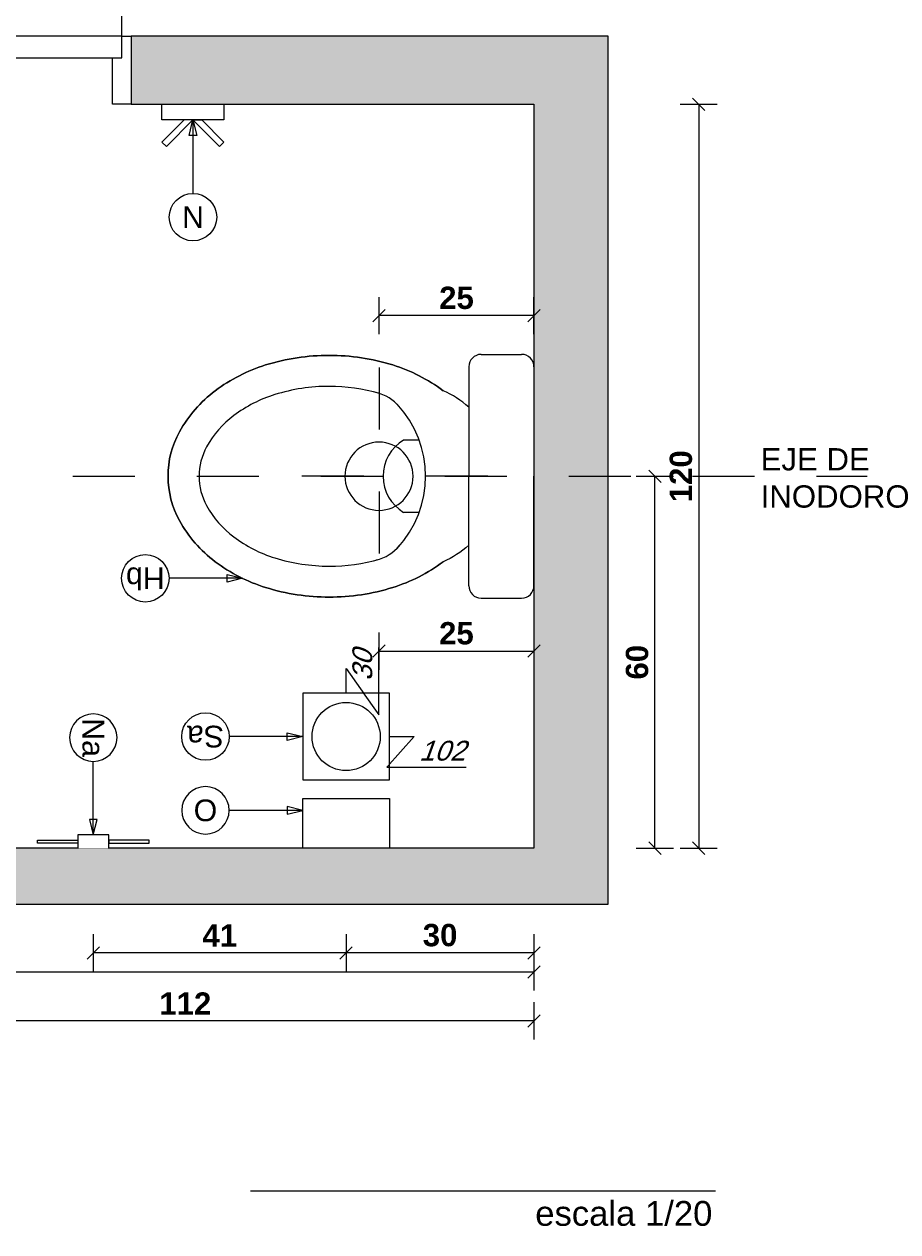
# Model space of a CAD drawing. Extents: x 1 to 126, y -14 to 17.
# Tile 82 of 131: x 58.83 to 60.24, y -0.65 to 1.3. Entities that reach past the tile are written whole.
import ezdxf
from ezdxf.enums import TextEntityAlignment as Align

# ---------------------------------------------------------------- set-up
doc = ezdxf.new("R2010")
doc.units = 0
doc.set_wipeout_variables(frame=1)
doc.header["$PDMODE"] = 3
doc.linetypes.add('DASHDOT', pattern=[1, 0.5, -0.25, 0, -0.25])
doc.linetypes.add('HIDDEN2', pattern=[0.1875, 0.125, -0.0625])
for name, color, linetype in [('A-ABER', 1, 'Continuous'), ('A-ABER-SERV', 9, 'Continuous'), ('A-ALBA-2', 2, 'Continuous'), ('A-ALBA-3', 3, 'Continuous'), ('A-ANNO-SIMB', 2, 'Continuous'), ('A-ANNO-SIMB @ 20', 2, 'Continuous'), ('A-ANNO-TEXT @ 20', 2, 'Continuous'), ('A-ANOT-COTA-ACUM', 1, 'Continuous'), ('A-ANOT-COTA-PARC', 1, 'Continuous'), ('A-ANOT-TTEC', 2, 'Continuous'), ('A-AP-PMS-100-07$0$A-EQPM-FIJO', 1, 'Continuous'), ('A-EQPM-FIJO', 1, 'Continuous'), ('A-EQPM-SANI', 1, 'Continuous'), ('A-MURO-HATC', 252, 'Continuous')]:
    doc.layers.add(name, color=color, linetype=linetype)
doc.layers.add('A-ALBA-4', color=2, linetype='Continuous', lineweight=25)
doc.styles.add('BIS-COTA', font='swissb.ttf')
doc.styles.add('BIS-COTA-ACUM', font='swissi.ttf', dxfattribs={"oblique": 20})
doc.styles.add('BIS-TXT', font='swiss.ttf')
doc.styles.add('E5-100', font='micross.ttf')
doc.dimstyles.new('BIS-COTA-ACUM', dxfattribs={"dimscale": 0.9, "dimtxt": 0.0016, "dimasz": 0.001, "dimexe": 0.0035, "dimexo": 0, "dimgap": 0.0005, "dimtad": 1, "dimdec": 1, "dimlfac": 100, "dimrnd": 1, "dimzin": 9, "dimdsep": 46, "dimtxsty": 'BIS-COTA-ACUM', "dimblk1": 'MARK1', "dimblk2": 'MARK2', "dimsah": 1, "dimcen": 0, "dimclrd": 1, "dimclre": 256, "dimclrt": 256, "dimaunit": 1, "dimadec": 0, "dimazin": 0, "dimtfac": 1, "dimtdec": 1, "dimtix": 1, "dimtmove": 2, "dimatfit": 3, "dimldrblk": 'MARK1', "dimfxl": 1, "dimtolj": 1, "dimarcsym": 1})
doc.dimstyles.new('BIS-COTA-NIVE', dxfattribs={"dimscale": 1.8, "dimtxt": 0.0018, "dimasz": 0.0015, "dimexe": 0, "dimexo": 0, "dimgap": 0.0027, "dimtad": 2, "dimtih": 1, "dimtoh": 1, "dimzin": 1, "dimdsep": 46, "dimtxsty": 'BIS-COTA', "dimblk1": 'MARK1', "dimblk2": 'MARK2', "dimsah": 1, "dimcen": 0.0015, "dimclrd": 1, "dimclre": 1, "dimaunit": 1, "dimadec": 0, "dimazin": 0, "dimtfac": 1, "dimtix": 1, "dimtofl": 0, "dimtmove": 2, "dimatfit": 3, "dimldrblk": 'MARK1', "dimfxl": 1, "dimtolj": 1, "dimarcsym": 0})
doc.dimstyles.new('BIS-COTA-PARC', dxfattribs={"dimscale": 0, "dimtxt": 0.0018, "dimasz": 0.001, "dimexe": 0.0015, "dimexo": 0, "dimgap": 0.0005, "dimtad": 1, "dimdec": 0, "dimlfac": 100, "dimzin": 9, "dimdsep": 46, "dimtxsty": 'BIS-COTA', "dimblk": 'OBLIQUE', "dimcen": 2.5, "dimclrd": 256, "dimclre": 251, "dimclrt": 2, "dimadec": 1, "dimazin": 2, "dimtfac": 1, "dimtdec": 0, "dimtix": 1, "dimtmove": 2, "dimatfit": 3, "dimldrblk": 'DOT', "dimfxl": 0.0015, "dimfxlon": 1, "dimtolj": 1, "dimtzin": 0, "dimarcsym": 0})

# ---------------------------------------------------------------- blocks, each defined once
blk = doc.blocks.new('1wc2')
blk.add_wipeout([(0.0014, -0.1073), (-0.11, -0.1073), (-0.114, -0.1119), (-0.1179, -0.1168), (-0.1216, -0.1217), (-0.125, -0.1268), (-0.1282, -0.1321), (-0.1312, -0.1375), (-0.134, -0.143), (-0.1365, -0.1486), (-0.1432, -0.1579), (-0.1495, -0.1675), (-0.1553, -0.1774), (-0.1608, -0.1875), (-0.1658, -0.1978), (-0.1703, -0.2084), (-0.1744, -0.2191), (-0.1781, -0.2299), (-0.1822, -0.2442), (-0.1857, -0.2587), (-0.1885, -0.2733), (-0.1907, -0.288), (-0.1923, -0.3028), (-0.1933, -0.3176), (-0.1936, -0.3325), (-0.1933, -0.3473), (-0.1923, -0.3622), (-0.1907, -0.3769), (-0.1885, -0.3916), (-0.1857, -0.4062), (-0.1822, -0.4207), (-0.1781, -0.435), (-0.1744, -0.4459), (-0.1703, -0.4566), (-0.1658, -0.4671), (-0.1608, -0.4774), (-0.1553, -0.4875), (-0.1495, -0.4974), (-0.1432, -0.507), (-0.1365, -0.5163), (-0.1304, -0.524), (-0.124, -0.5315), (-0.1172, -0.5386), (-0.1101, -0.5454), (-0.1026, -0.5519), (-0.0949, -0.558), (-0.0869, -0.5637), (-0.0787, -0.5691), (-0.0702, -0.574), (-0.0628, -0.5778), (-0.0552, -0.5812), (-0.0475, -0.5842), (-0.0396, -0.5867), (-0.0315, -0.5888), (-0.0234, -0.5904), (-0.0152, -0.5915), (-0.0069, -0.5922), (0.0014, -0.5925), (0.0097, -0.5922), (0.0179, -0.5915), (0.0262, -0.5904), (0.0343, -0.5888), (0.0423, -0.5867), (0.0502, -0.5842), (0.058, -0.5812), (0.0656, -0.5778), (0.0729, -0.574), (0.0814, -0.5691), (0.0897, -0.5637), (0.0977, -0.558), (0.1054, -0.5519), (0.1128, -0.5454), (0.1199, -0.5386), (0.1267, -0.5315), (0.1332, -0.524), (0.1393, -0.5163), (0.146, -0.507), (0.1522, -0.4974), (0.1581, -0.4875), (0.1635, -0.4774), (0.1685, -0.4671), (0.1731, -0.4566), (0.1772, -0.4459), (0.1808, -0.435), (0.1849, -0.4207), (0.1884, -0.4062), (0.1913, -0.3916), (0.1935, -0.3769), (0.1951, -0.3622), (0.1961, -0.3473), (0.1964, -0.3325), (0.1961, -0.3176), (0.1951, -0.3028), (0.1935, -0.288), (0.1913, -0.2733), (0.1884, -0.2587), (0.1849, -0.2442), (0.1808, -0.2299), (0.1772, -0.2191), (0.1731, -0.2084), (0.1685, -0.1978), (0.1635, -0.1875), (0.1581, -0.1774), (0.1522, -0.1675), (0.146, -0.1579), (0.1393, -0.1486), (0.1367, -0.143), (0.134, -0.1375), (0.131, -0.1321), (0.1278, -0.1268), (0.1243, -0.1217), (0.1207, -0.1168), (0.1168, -0.1119), (0.1127, -0.1073)])
for p, q in [((-0.057, -0.1873), (-0.057, -0.2125)), ((0.0598, -0.1873), (0.0598, -0.2125))]:
    blk.add_line(p, q)
blk.add_lwpolyline([(-0.1322, -0.2511, 0.069853), (-0.1436, -0.3325, 0.075445), (-0.1303, -0.4201, 0.085783), (-0.0965, -0.4863, 0.10607), (-0.046, -0.5302, 0.126822), (0.0014, -0.5425, 0.126822), (0.0488, -0.5302, 0.10607), (0.0993, -0.4863, 0.085783), (0.1331, -0.4201, 0.075445), (0.1464, -0.3325, 0.069828), (0.135, -0.2511, 0.010714)], format="xyb")
for centre, radius, start, end in [((0.0014, -0.3471), 0.1701, 46.8592, 133.1408), ((0.0014, -0.1772), 0.0682, 211.0989, 328.9011), ((-0.0663, -0.2722), 0.0691, 129.6369, 166.8611), ((0.0691, -0.2722), 0.0691, 13.1389, 50.3631)]:
    blk.add_arc(centre, radius, start, end)
blk.add_wipeout([(-0.1771, -0.1072), (-0.1789, -0.107), (-0.1807, -0.1065), (-0.1825, -0.106), (-0.1842, -0.1052), (-0.1858, -0.1043), (-0.1873, -0.1033), (-0.1887, -0.1021), (-0.19, -0.1008), (-0.1912, -0.0994), (-0.1922, -0.0978), (-0.1931, -0.0962), (-0.1939, -0.0945), (-0.1945, -0.0928), (-0.1949, -0.091), (-0.1952, -0.0891), (-0.1952, -0.0873), (-0.1952, -0.0221), (-0.1952, -0.0203), (-0.1949, -0.0185), (-0.1945, -0.0167), (-0.1939, -0.0149), (-0.1931, -0.0132), (-0.1922, -0.0116), (-0.1912, -0.0101), (-0.19, -0.0087), (-0.1887, -0.0074), (-0.1873, -0.0062), (-0.1858, -0.0051), (-0.1842, -0.0042), (-0.1825, -0.0035), (-0.1807, -0.0029), (-0.1789, -0.0025), (-0.1771, -0.0022), (-0.1752, -0.0021), (0.0014, -0.0021), (0.178, -0.0021), (0.1798, -0.0022), (0.1817, -0.0025), (0.1835, -0.0029), (0.1852, -0.0035), (0.1869, -0.0042), (0.1885, -0.0051), (0.1901, -0.0062), (0.1915, -0.0074), (0.1928, -0.0087), (0.194, -0.0101), (0.195, -0.0116), (0.1959, -0.0132), (0.1966, -0.0149), (0.1972, -0.0167), (0.1977, -0.0185), (0.1979, -0.0203), (0.198, -0.0221), (0.198, -0.0873), (0.1979, -0.0891), (0.1977, -0.091), (0.1972, -0.0928), (0.1966, -0.0945), (0.1959, -0.0962), (0.195, -0.0978), (0.194, -0.0994), (0.1928, -0.1008), (0.1915, -0.1021), (0.1901, -0.1033), (0.1885, -0.1043), (0.1869, -0.1052), (0.1852, -0.106), (0.1835, -0.1065), (0.1817, -0.107), (0.1798, -0.1072), (0.178, -0.1073), (0.0014, -0.1073), (-0.1752, -0.1073)])
for p, q in [((-0.1752, -0.0021), (0.0014, -0.0021)), ((0.178, -0.0021), (0.0014, -0.0021)), ((-0.1952, -0.0873), (-0.1952, -0.0221)), ((0.198, -0.0873), (0.198, -0.0221)), ((-0.1752, -0.1073), (0.0014, -0.1073)), ((0.178, -0.1073), (0.0014, -0.1073))]:
    blk.add_line(p, q)
for points in [[(-0.11, -0.1073, 0.084737), (-0.1365, -0.1486, 0.085783), (-0.1781, -0.2299, 0.075445), (-0.1936, -0.3325, 0.075445), (-0.1781, -0.435, 0.085783), (-0.1365, -0.5163, 0.10607), (-0.0702, -0.574, 0.126822), (0.0014, -0.5925, 0.126822), (0.0729, -0.574, 0.10607), (0.1393, -0.5163, 0.085783), (0.1808, -0.435, 0.075445), (0.1964, -0.3325, 0.075445), (0.1808, -0.2299, 0.085783), (0.1393, -0.1486, 0.092701)], [(0.1127, -0.1073, -0.084737), (0.1393, -0.1486, -0.085783), (0.1808, -0.2299, -0.075445), (0.1964, -0.3325, -0.075445), (0.1808, -0.435, -0.085783), (0.1393, -0.5163, -0.10607), (0.0729, -0.574, -0.126822), (0.0014, -0.5925, -0.126822), (-0.0702, -0.574, -0.10607), (-0.1365, -0.5163, -0.085783), (-0.1781, -0.435, -0.075445), (-0.1936, -0.3325, -0.075445), (-0.1781, -0.2299, -0.085783), (-0.1365, -0.1486, -0.092701)]]:
    blk.add_lwpolyline(points, format="xyb")
for centre, start, end in [((-0.1752, -0.0221), 90, 180), ((0.178, -0.0221), 0, 90), ((-0.1752, -0.0873), 180, 270), ((0.178, -0.0873), 270, 0)]:
    blk.add_arc(centre, 0.02, start, end)
blk = doc.blocks.new('BIS-TOMA-AGUA')
at = {"linetype": 'DASHDOT', "ltscale": 0.03}
for p, q in [((0, -0.03984), (0, 0.03984)), ((-0.03984, 0), (0.03984, 0))]:
    blk.add_line(p, q, dxfattribs=at)
blk.add_circle((0, 0), 0.0125)
blk = doc.blocks.new('_Oblique')
at = {"color": 0, "lineweight": -2}
blk.add_line((-0.5, -0.5), (0.5, 0.5), dxfattribs=at)
blk = doc.blocks.new('*D226')
at = {"layer": 'A-ANOT-COTA-PARC', "color": 251, "lineweight": -2, "transparency": 16777216}
for p, q in [((59.3983, 0.8025), (59.3983, 0.8625)), ((59.6483, 0.8025), (59.6483, 0.8625))]:
    blk.add_line(p, q, dxfattribs=at)
at = {"layer": 'A-ANOT-COTA-PARC', "lineweight": -2, "transparency": 16777216}
blk.add_line((59.6483, 0.8325), (59.3983, 0.8325), dxfattribs=at)
at = {"layer": 'Defpoints', "color": 0, "transparency": 16777216}
for p in [(59.3983, 0.8325), (59.3983, 0.3676), (59.6483, 0.3676)]:
    blk.add_point(p, dxfattribs=at)
at = {"layer": 'A-ANOT-COTA-PARC', "lineweight": -2, "transparency": 16777216, "xscale": 0.02, "yscale": 0.02, "zscale": 0.02}
for p, rotation in [((59.3983, 0.8325), 179.9999999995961), ((59.6483, 0.8325), 359.9999999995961)]:
    blk.add_blockref('_Oblique', p, dxfattribs=dict(at, rotation=rotation))
at = {"layer": 'A-ANOT-COTA-PARC', "color": 2, "transparency": 16777216, "insert": (59.5233, 0.861), "char_height": 0.036, "attachment_point": 5, "style": 'BIS-COTA'}
blk.add_mtext('\\A1;25', dxfattribs=at)
blk = doc.blocks.new('_Dot')
at = {"color": 0, "linetype": 'ByBlock', "lineweight": -2}
blk.add_line((-0.5, 0), (-1, 0), dxfattribs=at)
at = {"color": 0, "linetype": 'ByBlock', "const_width": 0.5}
blk.add_lwpolyline([(-0.25, 0, 1), (0.25, 0, 1)], format="xyb", close=True, dxfattribs=at)
blk = doc.blocks.new('*U54')
blk.add_lwpolyline([(-0.007846, 0), (-0.006596, 0.000312), (-0.006596, -0.000313)], close=True)
blk.add_wipeout([(0, -0.001913), (0.000299, -0.00189), (0.000591, -0.00182), (0.000869, -0.001705), (0.001125, -0.001548), (0.001353, -0.001353), (0.001548, -0.001125), (0.001705, -0.000869), (0.00182, -0.000591), (0.00189, -0.000299), (0.001913, 0), (0.00189, 0.000299), (0.00182, 0.000591), (0.001705, 0.000869), (0.001548, 0.001125), (0.001353, 0.001353), (0.001125, 0.001548), (0.000869, 0.001705), (0.000591, 0.00182), (0.000299, 0.00189), (0, 0.001913), (-0.000299, 0.00189), (-0.000591, 0.00182), (-0.000869, 0.001705), (-0.001125, 0.001548), (-0.001353, 0.001353), (-0.001548, 0.001125), (-0.001705, 0.000869), (-0.00182, 0.000591), (-0.00189, 0.000299), (-0.001913, 0), (-0.00189, -0.000299), (-0.00182, -0.000591), (-0.001705, -0.000869), (-0.001548, -0.001125), (-0.001353, -0.001353), (-0.001125, -0.001548), (-0.000869, -0.001705), (-0.000591, -0.00182), (-0.000299, -0.00189)])
at = {"linetype": 'Continuous'}
blk.add_line((-0.007846, 0), (-0.001913, 0), dxfattribs=at)
blk.add_circle((0, 0), 0.001913)
at = {"color": 1, "linetype": 'Continuous', "style": 'E5-100'}
blk.add_attdef('LETRA', text='', height=0.00175, dxfattribs=at).set_placement((0, 0), align=Align.MIDDLE_CENTER)
blk = doc.blocks.new('A-ANNO-TIT')
blk.add_line((-0.0375, 0), (0, 0))
at = {"linetype": 'Continuous', "style": 'E5-100'}
blk.add_attdef('ESCALA', text='', height=0.002, dxfattribs=at).set_placement((-0.000244, -0.002833), align=Align.RIGHT)
blk = doc.blocks.new('BIS-PERCHA PL')
blk.add_wipeout([(0, -0.05), (0, 0.05), (0.025, 0.05), (0.025, 0.0141), (0.0609, 0.05), (0.0679, 0.0429), (0.025, 0), (0.0679, -0.0429), (0.0609, -0.05), (0.025, -0.0141), (0.025, -0.05)])
blk.add_lwpolyline([(0, 0.05), (0, -0.05), (0.025, -0.05), (0.025, 0.05)], close=True)
for points in [[(0.025, 0), (0.025, 0.0141), (0.0609, 0.05), (0.0679, 0.0429), (0.025, 0)], [(0.025, 0), (0.025, -0.0141), (0.0609, -0.05), (0.0679, -0.0429), (0.025, 0)]]:
    blk.add_lwpolyline(points)
blk = doc.blocks.new('*U55')
blk.add_lwpolyline([(0, -0.007846), (-0.000312, -0.006596), (0.000313, -0.006596)], close=True)
blk.add_wipeout([(0, -0.001913), (0.000299, -0.00189), (0.000591, -0.00182), (0.000869, -0.001705), (0.001125, -0.001548), (0.001353, -0.001353), (0.001548, -0.001125), (0.001705, -0.000869), (0.00182, -0.000591), (0.00189, -0.000299), (0.001913, 0), (0.00189, 0.000299), (0.00182, 0.000591), (0.001705, 0.000869), (0.001548, 0.001125), (0.001353, 0.001353), (0.001125, 0.001548), (0.000869, 0.001705), (0.000591, 0.00182), (0.000299, 0.00189), (0, 0.001913), (-0.000299, 0.00189), (-0.000591, 0.00182), (-0.000869, 0.001705), (-0.001125, 0.001548), (-0.001353, 0.001353), (-0.001548, 0.001125), (-0.001705, 0.000869), (-0.00182, 0.000591), (-0.00189, 0.000299), (-0.001913, 0), (-0.00189, -0.000299), (-0.00182, -0.000591), (-0.001705, -0.000869), (-0.001548, -0.001125), (-0.001353, -0.001353), (-0.001125, -0.001548), (-0.000869, -0.001705), (-0.000591, -0.00182), (-0.000299, -0.00189)])
at = {"linetype": 'Continuous'}
blk.add_line((0, -0.007846), (0, -0.001913), dxfattribs=at)
blk.add_circle((0, 0), 0.001913)
at = {"color": 1, "linetype": 'Continuous', "style": 'E5-100'}
blk.add_attdef('LETRA', text='', height=0.00175, dxfattribs=at).set_placement((0, 0), align=Align.MIDDLE_CENTER)
blk = doc.blocks.new('*D279')
at = {"layer": 'A-ANOT-COTA-PARC', "color": 251, "lineweight": -2, "transparency": 16777216}
for p, q in [((59.3982, 0.3214), (59.3982, 0.2614)), ((59.6482, 0.3214), (59.6482, 0.2614))]:
    blk.add_line(p, q, dxfattribs=at)
at = {"layer": 'A-ANOT-COTA-PARC', "lineweight": -2, "transparency": 16777216}
blk.add_line((59.3982, 0.2914), (59.6482, 0.2914), dxfattribs=at)
at = {"layer": 'Defpoints', "color": 0, "transparency": 16777216}
for p in [(59.3982, 0.5135), (59.6482, 0.5135), (59.6482, 0.2914)]:
    blk.add_point(p, dxfattribs=at)
at = {"layer": 'A-ANOT-COTA-PARC', "lineweight": -2, "transparency": 16777216, "xscale": 0.02, "yscale": 0.02, "zscale": 0.02, "rotation": 180}
blk.add_blockref('_Oblique', (59.3982, 0.2914), dxfattribs=at)
at = {"layer": 'A-ANOT-COTA-PARC', "lineweight": -2, "transparency": 16777216, "xscale": 0.02, "yscale": 0.02, "zscale": 0.02}
blk.add_blockref('_Oblique', (59.6482, 0.2914), dxfattribs=at)
at = {"layer": 'A-ANOT-COTA-PARC', "color": 2, "transparency": 16777216, "insert": (59.5232, 0.3199), "char_height": 0.036, "attachment_point": 5, "style": 'BIS-COTA'}
blk.add_mtext('\\A1;25', dxfattribs=at)
blk = doc.blocks.new('*D280')
at = {"layer": 'A-ANOT-COTA-ACUM', "lineweight": -2, "transparency": 16777216}
for p, q in [((59.4552, 0.1535), (59.4109, 0.1041)), ((59.4152, 0.1535), (59.4552, 0.1535)), ((59.4109, 0.1041), (59.5387, 0.1041))]:
    blk.add_line(p, q, dxfattribs=at)
at = {"layer": 'Defpoints', "color": 0, "transparency": 16777216}
for p in [(59.6483, 1.1734), (59.4152, 0.1535), (59.4509, 0.1041)]:
    blk.add_point(p, dxfattribs=at)
at = {"layer": 'A-ANOT-COTA-ACUM', "transparency": 16777216, "insert": (59.4998, 0.1305), "char_height": 0.032, "attachment_point": 5, "style": 'BIS-COTA-ACUM'}
blk.add_mtext('\\A1;102', dxfattribs=at)
blk = doc.blocks.new('MARK1')
at = {"color": 0}
for p, q in [((1, 0), (-1, 0)), ((0, 1.5), (0, -1.5))]:
    blk.add_line(p, q, dxfattribs=at)
blk.add_lwpolyline([(0.5, 0.5), (-0.5, -0.5)], dxfattribs=at)
blk = doc.blocks.new('MARK2')
at = {"color": 0}
for p, q in [((1, 0), (-1, 0)), ((0, 1.5), (0, -1.5))]:
    blk.add_line(p, q, dxfattribs=at)
blk.add_lwpolyline([(0.5, 0.5), (-0.5, -0.5)], dxfattribs=at)
blk = doc.blocks.new('*D281')
at = {"layer": 'A-ANOT-COTA-ACUM', "lineweight": -2, "transparency": 16777216}
for p, q in [((59.3981, 0.1884), (59.3981, 0.2972)), ((59.3452, 0.2235), (59.3452, 0.2635)), ((59.3452, 0.2635), (59.3981, 0.1884))]:
    blk.add_line(p, q, dxfattribs=at)
at = {"layer": 'Defpoints', "color": 0, "transparency": 16777216}
for p in [(59.6483, 1.1734), (59.3452, 0.2235), (59.3981, 0.2284)]:
    blk.add_point(p, dxfattribs=at)
at = {"layer": 'A-ANOT-COTA-ACUM', "transparency": 16777216, "insert": (59.3716, 0.2678), "char_height": 0.032, "attachment_point": 5, "rotation": 90, "style": 'BIS-COTA-ACUM'}
blk.add_mtext('\\A1;30', dxfattribs=at)
blk = doc.blocks.new('BIS-ROLL-PL')
blk.add_wipeout([(-0.07, 0), (-0.07, -0.08), (0.07, -0.08), (0.07, 0)])
h = blk.add_hatch(color=254)
h.dxf.hatch_style = 1
h.paths.add_polyline_path([(-0.07, 0), (-0.07, -0.08), (0.07, -0.08), (0.07, 0)])
h.paths.add_polyline_path([(-0.07, 0), (-0.07, -0.08), (0.07, -0.08), (0.07, 0)])
blk.add_lwpolyline([(-0.07, 0), (-0.07, -0.08), (0.07, -0.08), (0.07, 0)], close=True)
blk = doc.blocks.new('*U79')
blk.add_lwpolyline([(0.007846, 0), (0.006596, -0.000312), (0.006596, 0.000313)], close=True)
blk.add_wipeout([(0, -0.001913), (0.000299, -0.00189), (0.000591, -0.00182), (0.000869, -0.001705), (0.001125, -0.001548), (0.001353, -0.001353), (0.001548, -0.001125), (0.001705, -0.000869), (0.00182, -0.000591), (0.00189, -0.000299), (0.001913, 0), (0.00189, 0.000299), (0.00182, 0.000591), (0.001705, 0.000869), (0.001548, 0.001125), (0.001353, 0.001353), (0.001125, 0.001548), (0.000869, 0.001705), (0.000591, 0.00182), (0.000299, 0.00189), (0, 0.001913), (-0.000299, 0.00189), (-0.000591, 0.00182), (-0.000869, 0.001705), (-0.001125, 0.001548), (-0.001353, 0.001353), (-0.001548, 0.001125), (-0.001705, 0.000869), (-0.00182, 0.000591), (-0.00189, 0.000299), (-0.001913, 0), (-0.00189, -0.000299), (-0.00182, -0.000591), (-0.001705, -0.000869), (-0.001548, -0.001125), (-0.001353, -0.001353), (-0.001125, -0.001548), (-0.000869, -0.001705), (-0.000591, -0.00182), (-0.000299, -0.00189)])
at = {"linetype": 'Continuous'}
blk.add_line((0.007846, 0), (0.001913, 0), dxfattribs=at)
blk.add_circle((0, 0), 0.001913)
at = {"color": 1, "linetype": 'Continuous', "style": 'E5-100'}
blk.add_attdef('LETRA', text='', height=0.00175, dxfattribs=at).set_placement((0, 0), align=Align.MIDDLE_CENTER)
blk = doc.blocks.new('BIS-ANIL-PL')
blk.add_wipeout([(0, 0.025), (0, -0.025), (-0.0082, -0.025), (-0.0082, -0.09), (-0.0132, -0.09), (-0.0132, -0.025), (-0.0215, -0.025), (-0.0215, 0.025), (-0.0132, 0.025), (-0.0132, 0.09), (-0.0082, 0.09), (-0.0082, 0.025)])
for points in [[(-0.0132, 0.09), (-0.0132, 0.025), (-0.0082, 0.025), (-0.0082, 0.09)], [(-0.0132, -0.09), (-0.0132, -0.025), (-0.0082, -0.025), (-0.0082, -0.09)]]:
    blk.add_lwpolyline(points, close=True)
blk.add_lwpolyline([(0, 0.025), (-0.0215, 0.025), (-0.0215, -0.025), (0, -0.025)])
blk = doc.blocks.new('*U93')
blk.add_lwpolyline([(0.007846, 0), (0.006596, -0.000312), (0.006596, 0.000313)], close=True)
blk.add_wipeout([(0, -0.001913), (0.000299, -0.00189), (0.000591, -0.00182), (0.000869, -0.001705), (0.001125, -0.001548), (0.001353, -0.001353), (0.001548, -0.001125), (0.001705, -0.000869), (0.00182, -0.000591), (0.00189, -0.000299), (0.001913, 0), (0.00189, 0.000299), (0.00182, 0.000591), (0.001705, 0.000869), (0.001548, 0.001125), (0.001353, 0.001353), (0.001125, 0.001548), (0.000869, 0.001705), (0.000591, 0.00182), (0.000299, 0.00189), (0, 0.001913), (-0.000299, 0.00189), (-0.000591, 0.00182), (-0.000869, 0.001705), (-0.001125, 0.001548), (-0.001353, 0.001353), (-0.001548, 0.001125), (-0.001705, 0.000869), (-0.00182, 0.000591), (-0.00189, 0.000299), (-0.001913, 0), (-0.00189, -0.000299), (-0.00182, -0.000591), (-0.001705, -0.000869), (-0.001548, -0.001125), (-0.001353, -0.001353), (-0.001125, -0.001548), (-0.000869, -0.001705), (-0.000591, -0.00182), (-0.000299, -0.00189)])
at = {"linetype": 'Continuous'}
blk.add_line((0.007846, 0), (0.001913, 0), dxfattribs=at)
blk.add_circle((0, 0), 0.001913)
at = {"color": 1, "linetype": 'Continuous', "style": 'E5-100'}
blk.add_attdef('LETRA', text='', height=0.00175, dxfattribs=at).set_placement((0, 0), align=Align.MIDDLE_CENTER)
blk = doc.blocks.new('*U73')
for points in [[(-0.11, 0.9), (-0.11, 0.87), (-0.035, 0.87), (-0.035, 0.885), (0, 0.885), (0, 0.9), (-0.11, 0.9)], [(-0.11, 0), (-0.11, 0.03), (-0.035, 0.03), (-0.035, 0.015), (0, 0.015), (0, 0), (-0.11, 0)]]:
    blk.add_lwpolyline(points)
blk.add_lwpolyline([(-0.035, 0.015), (0, 0.015), (0, 0.885), (-0.035, 0.885)], close=True)
at = {"layer": 'A-ABER-SERV', "color": 9, "linetype": 'HIDDEN2'}
blk.add_line((0, 0.015), (0.87, 0.015), dxfattribs=at)
blk.add_arc((0, 0.015), 0.87, 0, 90, dxfattribs=at)
blk = doc.blocks.new('*D333')
at = {"layer": 'A-ANOT-COTA-PARC', "color": 251, "lineweight": -2, "transparency": 16777216}
for p, q in [((59.884, 1.1734), (59.944, 1.1734)), ((59.884, -0.0265), (59.944, -0.0265))]:
    blk.add_line(p, q, dxfattribs=at)
at = {"layer": 'A-ANOT-COTA-PARC', "lineweight": -2, "transparency": 16777216}
blk.add_line((59.914, 1.1734), (59.914, -0.0265), dxfattribs=at)
at = {"layer": 'Defpoints', "color": 0, "transparency": 16777216}
for p in [(59.6482, 1.1734), (59.6483, -0.0265), (59.914, -0.0265)]:
    blk.add_point(p, dxfattribs=at)
at = {"layer": 'A-ANOT-COTA-PARC', "lineweight": -2, "transparency": 16777216, "xscale": 0.02, "yscale": 0.02, "zscale": 0.02}
for p, rotation in [((59.914, 1.1734), 90), ((59.914, -0.0265), 270)]:
    blk.add_blockref('_Oblique', p, dxfattribs=dict(at, rotation=rotation))
at = {"layer": 'A-ANOT-COTA-PARC', "color": 2, "transparency": 16777216, "insert": (59.8855, 0.5734), "char_height": 0.036, "attachment_point": 5, "rotation": 90, "style": 'BIS-COTA'}
blk.add_mtext('\\A1;120', dxfattribs=at)
blk = doc.blocks.new('*D334')
at = {"layer": 'A-ANOT-COTA-PARC', "color": 251, "lineweight": -2, "transparency": 16777216}
for p, q in [((59.8134, 0.5734), (59.8734, 0.5734)), ((59.8134, -0.0265), (59.8734, -0.0265))]:
    blk.add_line(p, q, dxfattribs=at)
at = {"layer": 'A-ANOT-COTA-PARC', "lineweight": -2, "transparency": 16777216}
blk.add_line((59.8434, -0.0265), (59.8434, 0.5734), dxfattribs=at)
at = {"layer": 'Defpoints', "color": 0, "transparency": 16777216}
for p in [(59.6483, 0.5734), (59.8434, 0.5734), (59.6483, -0.0265)]:
    blk.add_point(p, dxfattribs=at)
at = {"layer": 'A-ANOT-COTA-PARC', "lineweight": -2, "transparency": 16777216, "xscale": 0.02, "yscale": 0.02, "zscale": 0.02}
for p, rotation in [((59.8434, 0.5734), 90), ((59.8434, -0.0265), 270)]:
    blk.add_blockref('_Oblique', p, dxfattribs=dict(at, rotation=rotation))
at = {"layer": 'A-ANOT-COTA-PARC', "color": 2, "transparency": 16777216, "insert": (59.8148, 0.2734), "char_height": 0.036, "attachment_point": 5, "rotation": 90, "style": 'BIS-COTA'}
blk.add_mtext('\\A1;60', dxfattribs=at)
blk = doc.blocks.new('*D335')
at = {"layer": 'A-ANOT-COTA-PARC', "color": 251, "lineweight": -2, "transparency": 16777216}
for p, q in [((57.3983, -0.1961), (57.3983, -0.2561)), ((59.6483, -0.1961), (59.6483, -0.2561))]:
    blk.add_line(p, q, dxfattribs=at)
at = {"layer": 'A-ANOT-COTA-PARC', "lineweight": -2, "transparency": 16777216}
blk.add_line((57.3983, -0.2261), (59.6483, -0.2261), dxfattribs=at)
at = {"layer": 'Defpoints', "color": 0, "transparency": 16777216}
for p in [(57.3983, 0.2734), (59.6483, -0.0265), (59.6483, -0.2261)]:
    blk.add_point(p, dxfattribs=at)
at = {"layer": 'A-ANOT-COTA-PARC', "lineweight": -2, "transparency": 16777216, "xscale": 0.02, "yscale": 0.02, "zscale": 0.02, "rotation": 180}
blk.add_blockref('_Oblique', (57.3983, -0.2261), dxfattribs=at)
at = {"layer": 'A-ANOT-COTA-PARC', "lineweight": -2, "transparency": 16777216, "xscale": 0.02, "yscale": 0.02, "zscale": 0.02}
blk.add_blockref('_Oblique', (59.6483, -0.2261), dxfattribs=at)
at = {"layer": 'A-ANOT-COTA-PARC', "color": 2, "transparency": 16777216, "insert": (58.5233, -0.1976), "char_height": 0.036, "attachment_point": 5, "style": 'BIS-COTA'}
blk.add_mtext('\\A1;225', dxfattribs=at)
blk = doc.blocks.new('*D336')
at = {"layer": 'A-ANOT-COTA-PARC', "color": 251, "lineweight": -2, "transparency": 16777216}
for p, q in [((58.5233, -0.2752), (58.5233, -0.3352)), ((59.6483, -0.2752), (59.6483, -0.3352))]:
    blk.add_line(p, q, dxfattribs=at)
at = {"layer": 'A-ANOT-COTA-PARC', "lineweight": -2, "transparency": 16777216}
blk.add_line((59.6483, -0.3052), (58.5233, -0.3052), dxfattribs=at)
at = {"layer": 'Defpoints', "color": 0, "transparency": 16777216}
for p in [(58.5233, -0.0265), (59.6483, -0.0265), (58.5233, -0.3052)]:
    blk.add_point(p, dxfattribs=at)
at = {"layer": 'A-ANOT-COTA-PARC', "lineweight": -2, "transparency": 16777216, "xscale": 0.02, "yscale": 0.02, "zscale": 0.02, "rotation": 180}
blk.add_blockref('_Oblique', (58.5233, -0.3052), dxfattribs=at)
at = {"layer": 'A-ANOT-COTA-PARC', "lineweight": -2, "transparency": 16777216, "xscale": 0.02, "yscale": 0.02, "zscale": 0.02}
blk.add_blockref('_Oblique', (59.6483, -0.3052), dxfattribs=at)
at = {"layer": 'A-ANOT-COTA-PARC', "color": 2, "transparency": 16777216, "insert": (59.0858, -0.2772), "char_height": 0.036, "attachment_point": 5, "style": 'BIS-COTA'}
blk.add_mtext('\\A1;112', dxfattribs=at)
blk = doc.blocks.new('*D340')
at = {"layer": 'A-ANOT-COTA-PARC', "color": 251, "lineweight": -2, "transparency": 16777216}
for p, q in [((59.3452, -0.1655), (59.3452, -0.2255)), ((59.6483, -0.1655), (59.6483, -0.2255))]:
    blk.add_line(p, q, dxfattribs=at)
at = {"layer": 'A-ANOT-COTA-PARC', "lineweight": -2, "transparency": 16777216}
blk.add_line((59.6483, -0.1955), (59.3452, -0.1955), dxfattribs=at)
at = {"layer": 'Defpoints', "color": 0, "transparency": 16777216}
for p in [(59.3452, -0.0265), (59.6483, -0.0265), (59.3452, -0.1955)]:
    blk.add_point(p, dxfattribs=at)
at = {"layer": 'A-ANOT-COTA-PARC', "lineweight": -2, "transparency": 16777216, "xscale": 0.02, "yscale": 0.02, "zscale": 0.02, "rotation": 180}
blk.add_blockref('_Oblique', (59.3452, -0.1955), dxfattribs=at)
at = {"layer": 'A-ANOT-COTA-PARC', "lineweight": -2, "transparency": 16777216, "xscale": 0.02, "yscale": 0.02, "zscale": 0.02}
blk.add_blockref('_Oblique', (59.6483, -0.1955), dxfattribs=at)
at = {"layer": 'A-ANOT-COTA-PARC', "color": 2, "transparency": 16777216, "insert": (59.4968, -0.167), "char_height": 0.036, "attachment_point": 5, "style": 'BIS-COTA'}
blk.add_mtext('\\A1;30', dxfattribs=at)
blk = doc.blocks.new('*D341')
at = {"layer": 'A-ANOT-COTA-PARC', "color": 251, "lineweight": -2, "transparency": 16777216}
for p, q in [((58.9374, -0.1655), (58.9374, -0.2255)), ((59.3452, -0.1655), (59.3452, -0.2255))]:
    blk.add_line(p, q, dxfattribs=at)
at = {"layer": 'A-ANOT-COTA-PARC', "lineweight": -2, "transparency": 16777216}
blk.add_line((59.3452, -0.1955), (58.9374, -0.1955), dxfattribs=at)
at = {"layer": 'Defpoints', "color": 0, "transparency": 16777216}
for p in [(58.9374, -0.0266), (59.3452, -0.0265), (58.9374, -0.1955)]:
    blk.add_point(p, dxfattribs=at)
at = {"layer": 'A-ANOT-COTA-PARC', "lineweight": -2, "transparency": 16777216, "xscale": 0.02, "yscale": 0.02, "zscale": 0.02, "rotation": 180}
blk.add_blockref('_Oblique', (58.9374, -0.1955), dxfattribs=at)
at = {"layer": 'A-ANOT-COTA-PARC', "lineweight": -2, "transparency": 16777216, "xscale": 0.02, "yscale": 0.02, "zscale": 0.02}
blk.add_blockref('_Oblique', (59.3452, -0.1955), dxfattribs=at)
at = {"layer": 'A-ANOT-COTA-PARC', "color": 2, "transparency": 16777216, "insert": (59.1413, -0.1675), "char_height": 0.036, "attachment_point": 5, "style": 'BIS-COTA'}
blk.add_mtext('\\A1;41', dxfattribs=at)
blk = doc.blocks.new('*D515')
at = {"layer": 'A-ANNO-SIMB', "color": 1, "linetype": 'Continuous', "lineweight": -2, "transparency": 16777216}
for p, q in [((57.9142, 0.0214), (57.7916, 0.0939)), ((57.7916, 0.0939), (57.8516, 0.0939)), ((57.8542, 0.0214), (57.9142, 0.0214))]:
    blk.add_line(p, q, dxfattribs=at)
at = {"layer": 'Defpoints', "color": 0, "linetype": 'Continuous', "transparency": 16777216}
for p in [(59.1173, 2.1214), (57.8516, 0.0939), (57.8542, 0.0214)]:
    blk.add_point(p, dxfattribs=at)
at = {"layer": 'A-ANNO-SIMB', "color": 0, "linetype": 'Continuous', "transparency": 16777216, "insert": (57.9361, 0.0939), "char_height": 0.036, "attachment_point": 5, "style": 'BIS-COTA'}
blk.add_mtext('\\A1;JA', dxfattribs=at)

msp = doc.modelspace()

# ---------------------------------------------------------------- hatches: boundary and pattern name
at = {"layer": 'A-MURO-HATC'}
h = msp.add_hatch(color=256, dxfattribs=at)
h.dxf.hatch_style = 1
h.paths.add_polyline_path([(59.7682, 1.2834), (58.9982, 1.2834), (58.9982, 1.1734), (59.6482, 1.1734), (59.6483, -0.0265), (57.2782, -0.0267), (57.2782, -0.1166), (59.7682, -0.1166)])
h.paths.add_polyline_path([(57.2782, 1.2834), (57.2783, -0.0267), (57.3983, -0.0267), (57.3982, 1.1734), (58.0982, 1.1734), (58.0982, 1.2834)], flags=17)

# ---------------------------------------------------------------- block references
at = {"layer": 'A-ABER', "rotation": 89.99999999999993}
msp.add_blockref('*U73', (58.9983, 1.2834), dxfattribs=at)
at = {"layer": 'A-ANNO-TEXT @ 20', "linetype": 'Continuous', "xscale": 20, "yscale": 20, "zscale": 20}
msp.add_blockref('A-ANNO-TIT', (59.941, -0.579), dxfattribs=at).add_auto_attribs({'ESCALA': 'escala 1/20'})

# ---------------------------------------------------------------- texts
at = {"layer": 'A-ANOT-TTEC', "insert": (60.014, 0.6188), "char_height": 0.036, "attachment_point": 1, "style": 'BIS-TXT'}
msp.add_mtext_dynamic_manual_height_columns('EJE DE INODORO', width=0.308579, gutter_width=0.025, heights=[0], dxfattribs=at)

# ---------------------------------------------------------------- next in the draw order: block references
at = {"layer": 'A-EQPM-SANI', "extrusion": (0, 0, -1), "xscale": -1, "zscale": -1, "rotation": 90.00000000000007}
msp.add_blockref('1wc2', (-59.6504, 0.5748), dxfattribs=at)

# ---------------------------------------------------------------- next in the draw order: linework, layer by layer
at = {"layer": 'A-ALBA-2', "linetype": 'DASHDOT', "ltscale": 0.1}
msp.add_line((58.9043, 0.5734), (60.1857, 0.5734), dxfattribs=at)
at = {"layer": 'A-ALBA-4'}
msp.add_lwpolyline([(57.3983, -0.0267), (57.3982, 1.1734), (58.0982, 1.1734), (58.0982, 1.2834), (57.2782, 1.2834), (57.2783, -0.1166), (59.7682, -0.1166), (59.7682, 1.2834), (58.9982, 1.2834), (58.9982, 1.1734), (59.6482, 1.1734), (59.6483, -0.0265), (57.3983, -0.0267)], dxfattribs=at)

# ---------------------------------------------------------------- next in the draw order: block references
at = {"layer": 'A-ALBA-3', "xscale": -4.399999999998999, "yscale": 4.399999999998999, "zscale": 4.399999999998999, "rotation": 89.99999999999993}
msp.add_blockref('BIS-TOMA-AGUA', (59.3983, 0.5734), dxfattribs=at)

# ---------------------------------------------------------------- next in the draw order: dimensions: what is measured, and where the dimension line sits
at = {"layer": 'A-ANOT-COTA-PARC'}
for base, p1, p2, angle, picture, middle in [((59.914, -0.0265), (59.6482, 1.1734), (59.6483, -0.0265), 90, '*D333', (59.8855, 0.5734)), ((59.3983, 0.8325), (59.6483, 0.3676), (59.3983, 0.3676), 180, '*D226', (59.5233, 0.861)), ((59.8434, 0.5734), (59.6483, -0.0265), (59.6483, 0.5734), 90, '*D334', (59.8148, 0.2734)), ((59.6482, 0.2914), (59.3982, 0.5135), (59.6482, 0.5135), 180, '*D279', (59.5232, 0.3199))]:
    dim = msp.add_linear_dim(base=base, p1=p1, p2=p2, angle=angle, dimstyle='BIS-COTA-PARC', override={"dimscale": 0, "dimtix": 1, "dimtofl": 1, "dimtmove": 2, "dimatfit": 3}, dxfattribs=at)
    dim.commit()
    dim.dimension.update_dxf_attribs({"geometry": picture, "text_midpoint": middle})

# ---------------------------------------------------------------- next in the draw order: block references
at = {"layer": 'A-ANNO-SIMB @ 20', "linetype": 'Continuous', "xscale": 20, "yscale": 20, "zscale": 20, "rotation": 179.9999999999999}
msp.add_blockref('*U54', (59.0213, 0.4088), dxfattribs=at).add_auto_attribs({'LETRA': 'Hb'})
at = {"layer": 'A-AP-PMS-100-07$0$A-EQPM-FIJO', "rotation": 269.9999999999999}
msp.add_blockref('BIS-ANIL-PL', (58.9374, -0.0266), dxfattribs=at)
at = {"layer": 'A-EQPM-FIJO', "xscale": -1}
for name, p, rotation in [('BIS-PERCHA PL', (59.0982, 1.1734), 89.99999999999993), ('BIS-ROLL-PL', (59.3452, -0.0265), 180)]:
    msp.add_blockref(name, p, dxfattribs=dict(at, rotation=rotation))

# ---------------------------------------------------------------- next in the draw order: wipeouts: each hides what was drawn before it
msp.add_wipeout([(59.4152, 0.2235), (59.2752, 0.2235), (59.2752, 0.0835), (59.4152, 0.0835)]).dxf.layer = 'A-ALBA-2'

# ---------------------------------------------------------------- next in the draw order: linework, layer by layer
at = {"layer": 'A-ALBA-2'}
msp.add_lwpolyline([(59.4152, 0.2235), (59.2752, 0.2235), (59.2752, 0.0835), (59.4152, 0.0835)], close=True, dxfattribs=at)
msp.add_circle((59.3452, 0.1535), 0.055, dxfattribs=at)

# ---------------------------------------------------------------- next in the draw order: block references
at = {"layer": 'A-ANNO-SIMB @ 20', "linetype": 'Continuous', "xscale": 20, "yscale": 20, "zscale": 20, "rotation": 179.9999999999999}
msp.add_blockref('*U55', (59.0982, 0.9914), dxfattribs=at).add_auto_attribs({'LETRA': 'N'})
at = {"layer": 'A-ANNO-SIMB @ 20', "linetype": 'Continuous'}
ref = msp.add_blockref('*U93', (58.9374, 0.1518), dxfattribs=dict(at, xscale=-20, yscale=20, zscale=20, rotation=89.99999999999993))
ref.add_attrib('LETRA', 'Na', dxfattribs={"layer": '0', "color": 1, "linetype": 'Continuous', "height": 0.035, "rotation": 270, "style": 'E5-100'}).set_placement((58.9374, 0.1518), align=Align.MIDDLE_CENTER)
ref = msp.add_blockref('*U79', (59.1183, 0.0345), dxfattribs=dict(at, xscale=-20, yscale=20, zscale=20, rotation=180))
ref.add_attrib('LETRA', 'O', dxfattribs={"layer": '0', "color": 1, "linetype": 'Continuous', "height": 0.035, "style": 'E5-100'}).set_placement((59.1183, 0.0345), align=Align.MIDDLE_CENTER)

# ---------------------------------------------------------------- next in the draw order: dimensions: what is measured, and where the dimension line sits
at = {"layer": 'A-ANOT-COTA-ACUM'}
for feature_location, offset, dtype, picture, middle in [((59.3452, 0.2235), (0.0529, 0.005), 1, '*D281', (59.3716, 0.2678)), ((59.4152, 0.1535), (0.0357, -0.0494), 0, '*D280', (59.4998, 0.1305))]:
    dim = msp.add_ordinate_dim(feature_location=feature_location, offset=offset, dtype=dtype, origin=(59.6483, 1.1734), dimstyle='BIS-COTA-ACUM', override={"dimscale": 0, "dimtix": 1, "dimtofl": 1, "dimtmove": 2, "dimatfit": 3}, dxfattribs=at)
    dim.commit()
    dim.dimension.update_dxf_attribs({"geometry": picture, "text_midpoint": middle})
at = {"layer": 'A-ANOT-COTA-PARC'}
for base, p1, p2, picture, middle in [((58.5233044, -0.3052168), (59.6483041, -0.0265279), (58.5233044, -0.0265279), '*D336', (59.0858042, -0.2772168)), ((58.9374, -0.1955), (59.3452, -0.0265), (58.9374, -0.0266), '*D341', (59.1413, -0.1675)), ((59.3452, -0.1955), (59.6483, -0.0265), (59.3452, -0.0265), '*D340', (59.4968, -0.167))]:
    dim = msp.add_linear_dim(base=base, p1=p1, p2=p2, dimstyle='BIS-COTA-PARC', override={"dimscale": 0, "dimtix": 1, "dimtofl": 1, "dimtmove": 2, "dimatfit": 3}, dxfattribs=at)
    dim.commit()
    dim.dimension.update_dxf_attribs({"geometry": picture, "text_midpoint": middle})

# ---------------------------------------------------------------- next in the draw order: block references
at = {"layer": 'A-ANNO-SIMB @ 20', "linetype": 'Continuous', "xscale": 20, "yscale": 20, "zscale": 20, "rotation": 179.9999999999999}
msp.add_blockref('*U54', (59.1183, 0.1535), dxfattribs=at).add_auto_attribs({'LETRA': 'Sa'})

# ---------------------------------------------------------------- next in the draw order: dimensions: what is measured, and where the dimension line sits
at = {"layer": 'A-ANNO-SIMB', "linetype": 'Continuous'}
dim = msp.add_ordinate_dim(feature_location=(57.8542, 0.0214), offset=(-0.0026, 0.0725), dtype=0, origin=(59.1173, 2.1214), text='JA', dimstyle='BIS-COTA-NIVE', override={"dimscale": 0, "dimpost": '+<>', "dimtix": 1, "dimtofl": 0, "dimtmove": 2, "dimatfit": 3}, dxfattribs=at)
dim.commit()
dim.dimension.update_dxf_attribs({"geometry": '*D515', "text_midpoint": (57.9361, 0.0939), "text_rotation": 180})
at = {"layer": 'A-ANOT-COTA-PARC'}
dim = msp.add_linear_dim(base=(59.6483, -0.2261), p1=(57.3983, 0.2734), p2=(59.6483, -0.0265), dimstyle='BIS-COTA-PARC', override={"dimscale": 0, "dimtix": 1, "dimtofl": 1, "dimtmove": 2, "dimatfit": 3}, dxfattribs=at)
dim.commit()
dim.dimension.update_dxf_attribs({"geometry": '*D335', "text_midpoint": (58.5233, -0.1976)})

doc.saveas('drawing.dxf')
